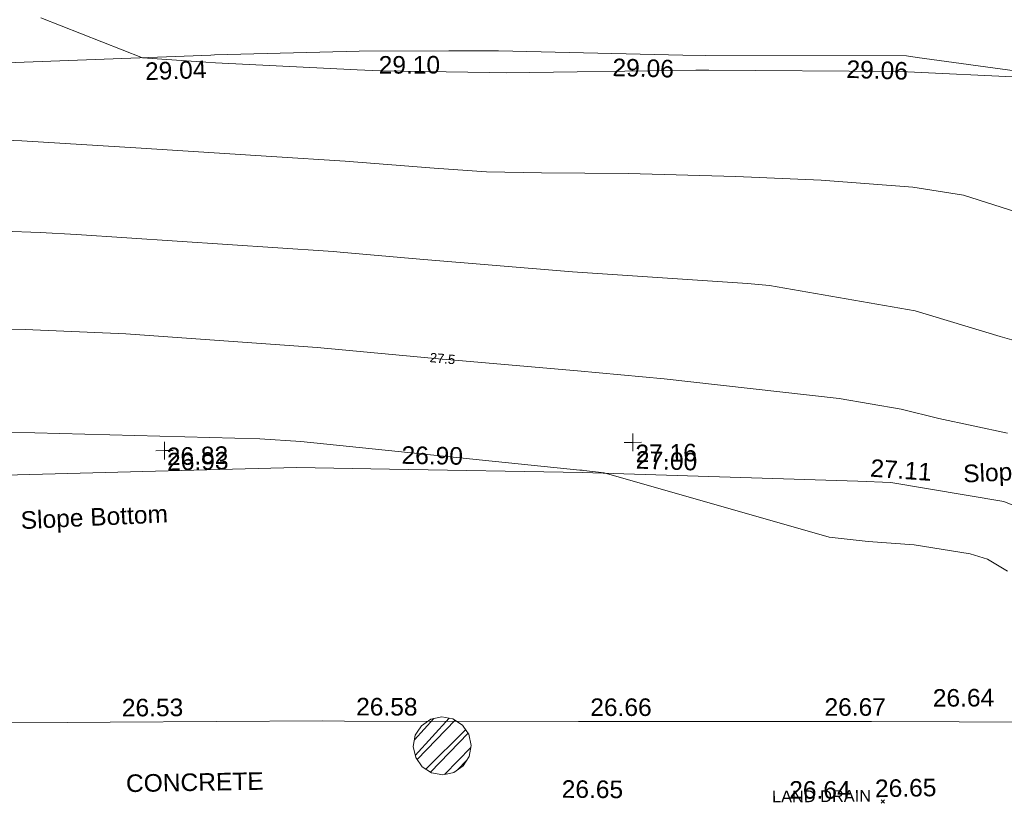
# Model space of a CAD drawing. Header units: millimetres. Extents: x -290717 to 520720, y -103372 to 287762.
# Tile 237 of 256: x 74508 to 95528, y 18407 to 35133. Entities that reach past the tile are written whole.
import ezdxf

# ---------------------------------------------------------------- set-up
doc = ezdxf.new("R2010")
doc.units = ezdxf.units.MM
for name, pattern in [('IMPORT-HIDDEN2 _3_', [4762.5, 3175, -1587.5]), ('IMPORT-UG_DRAINAGE_UNIDENTIFIED_QLB2 _2_', [2700, 1500, -300.0000000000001, 0, -250, 150, -300.0000000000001, 0, -200]), ('IMPORT-UG_ELEC_STREET LIGHTING_QLB2 _2_', [2700, 1500, -300.0000000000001, 0, -250, 150, -300.0000000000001, 0, -200])]:
    doc.linetypes.add(name, pattern=pattern)
for name, color, linetype, lineweight, true_color in [('00_UAV_BUILDING_OUTLINE', 5, 'Continuous', 9, 0x0000ff), ('00_UAV_FOOTPATH', 7, 'Continuous', 9, 0xa50000), ('00_UAV_LEVEL_SPOT', 7, 'Continuous', 9, 0x666666), ('00_UAV_SLOPE_BOTTOM', 30, 'Continuous', 9, 0xff7f00), ('00_UAV_SLOPE_TOP', 40, 'Continuous', 9, 0xffbf00), ('01_DTM_CONTOUR_MJR', 7, 'Continuous', 9, 0x7f3f00), ('01_DTM_CONTOUR_MJR_LABELS', 7, 'Continuous', 9, 0x7f3f00), ('01_DTM_CONTOUR_MNR', 7, 'Continuous', 9, 0xa5a552), ('12333-PUM-2D-U-0001-C01 - Rev2_REVIT IMPORT_dwg', 7, 'Continuous', 9, 0x767676), ('PUM-CHAMBER EXTENTS', 6, 'IMPORT-HIDDEN2 _3_', 9, 0xff00ff), ('PUM-UNIDENTIFIED-QLB2', 150, 'IMPORT-UG_DRAINAGE_UNIDENTIFIED_QLB2 _2_', 9, 0x007fff)]:
    doc.layers.add(name, color=color, linetype=linetype, lineweight=lineweight, true_color=true_color)
doc.layers.add('00_UAV_SURVEY_TEXT', color=7, linetype='Continuous', lineweight=9)
doc.layers.add('GEN-TEXT', color=7, linetype='Continuous', lineweight=9)
doc.styles.add('Arial_1', font='arial.ttf', dxfattribs={"height": 250})
doc.styles.add('Swis721 Lt BT_1', font='swissl.ttf', dxfattribs={"height": 200})
doc.styles.add('Swis721 Lt BT_2', font='swissl.ttf', dxfattribs={"height": 375})

# ---------------------------------------------------------------- blocks, each defined once
blk = doc.blocks.new('12333-PUM-2D-U-0001-C01 - Rev2_REVIT IMPORT_dwg_UAV-2077255-Site Location Plan Existing')
at = {"layer": '00_UAV_LEVEL_SPOT', "color": 254, "true_color": 0xcccccc, "flags": 128}
for points in [[(0, -500.0000000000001), (0, 0), (-500.0000000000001, 0)], [(500.0000000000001, 0), (0, 0), (0, 500.0000000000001)]]:
    blk.add_lwpolyline(points, dxfattribs=at)
blk = doc.blocks.new('12333-PUM-2D-U-0001-C01 - Rev2_REVIT IMPORT_dwg_MGS62954_T2_Galway_ITM_3d_Rev1-2077680-Site Location Plan Existing')
at = {"layer": '00_UAV_FOOTPATH', "color": 254, "true_color": 0xcccccc, "flags": 128}
blk.add_lwpolyline([(533968742.7295001, 725574397.8715), (533972870.7295001, 725574333.8715001), (533973741.1404691, 725574316.632156), (533977818.7295001, 725574235.8715001), (533978740.0307134, 725574224.9016193), (533983277.7295001, 725574170.8715001), (533983739.412688, 725574161.6144855), (533988737.6945366, 725574061.3960451), (533988813.7295001, 725574059.8715001), (533993736.9705148, 725573977.7916342), (533994989.4740002, 725573956.91), (533998735.8376026, 725573878.7221273)], dxfattribs=at)
at = {"layer": '00_UAV_SLOPE_BOTTOM', "color": 254, "true_color": 0xcccccc, "flags": 128}
blk.add_lwpolyline([(533959844.1079406, 725578867.4719223), (533963275.7295001, 725578640.8715001), (533964833.0893191, 725578739.1641194), (533968662.7295, 725578980.8715001), (533969820.7638822, 725579069.9886649), (533974803.6410383, 725579453.4486823), (533975770.7295001, 725579527.8715), (533979799.8845524, 725579562.2157681), (533982809.7295, 725579587.8715001), (533984797.9485164, 725579519.1099508), (533988910.7295001, 725579376.8715), (533989793.3110673, 725579333.1514589), (533994785.945345, 725579085.8336084), (533995491.7295001, 725579050.8715001), (533997895.7295, 725578602.8715003), (533998598.7295001, 725578301.8715003)], dxfattribs=at)
at = {"layer": '00_UAV_SLOPE_TOP', "color": 254, "true_color": 0xcccccc, "flags": 128}
blk.add_lwpolyline([(533998448.7295002, 725587763.8715), (533996209.529763, 725588111.5846301), (533995988.7295, 725588145.8715), (533991693.7295001, 725588227.8715003), (533991213.4203542, 725588247.6758193), (533987279.7295002, 725588409.8715001), (533986217.0637181, 725588425.5988107), (533984306.7295002, 725588453.8715001), (533981217.8477876, 725588424.6114904), (533981139.7295001, 725588423.8715003), (533976768.7295, 725588335.8715003), (533976221.0449659, 725588316.484437), (533973039.7295, 725588203.8715001), (533971224.1959872, 725588171.118202), (533969048.7295001, 725588131.8715), (533967661.7295001, 725588233.8715001), (533967060.7295001, 725588318.8715003), (533966248.0601672, 725588468.4425429), (533966245.7295001, 725588468.8715001), (533963688.7295001, 725589124.8715003), (533961524.689293, 725590060.3605292)], dxfattribs=at)
at = {"layer": '01_DTM_CONTOUR_MJR', "color": 254, "true_color": 0xcccccc, "flags": 128}
blk.add_lwpolyline([(533997997.4261625, 725580057.645276), (533996537.2049862, 725580399.2079222), (533995737.9469547, 725580606.343962), (533994418.0190225, 725580858.9678999), (533990693.6816575, 725581348.5191351), (533988843.2210084, 725581545.5473), (533986142.6599793, 725581831.07259), (533985964.5883243, 725581850.7943786), (533983299.3201337, 725582145.9781107), (533979220.2691507, 725582507.0852985), (533977073.024759, 725582632.7827134), (533972545.5917102, 725582820.0450999)], dxfattribs=at)
at = {"layer": '01_DTM_CONTOUR_MNR', "color": 254, "true_color": 0xcccccc, "flags": 128}
for points in [[(533998130.415074, 725582047.3639909), (533997876.5744685, 725582124.8375177), (533996072.4296736, 725582705.8662587), (533992972.5961184, 725583298.1190504), (533992507.791339, 725583350.6194571), (533988777.9772015, 725583661.3107556), (533985520, 725583990), (533983824.935327, 725584172.30882), (533983682.5081601, 725584183.0554876), (533983564.6443198, 725584196.1156499), (533978203.1306331, 725584641.6680619), (533977424.9629929, 725584701.3167063), (533976637.559442, 725584745.0750735)], [(533998396.7922331, 725587653.3541296), (533996000.2098137, 725587808.311572), (533995754.7240795, 725587820.4675772), (533991763.8437734, 725587916.1639632), (533991480.0942523, 725587920.1733656), (533987436.9165193, 725587937.1441803), (533987082.1525783, 725587946.8042713), (533984754.9059602, 725588023.9815571), (533984251.83495, 725588054.4776589), (533981233.5325995, 725588257.0602735), (533981027.8685347, 725588275.7409801), (533979680.0000002, 725588390.0000001), (533977523.9868569, 725589284.7546159)], [(533998285.3952677, 725584768.7346914), (533997149.4165621, 725585153.2028929), (533996073.8316634, 725585344.4336659), (533994116.8501191, 725585526.4267199), (533992299.491686, 725585639.660335), (533990002.5439489, 725585739.2686367), (533988150.8885115, 725585785.6446875), (533986980.2809629, 725585832.0929883), (533985859.0440922, 725585927.3701737), (533983965.7435746, 725586109.0563072), (533982394.7625197, 725586234.1240238), (533979617.2212015, 725586460.9194108), (533977071.9909103, 725586662.2727208), (533974480.3508027, 725586816.7556169)], [(533997947.5763677, 725577112.1378706), (533997529.9830915, 725577372.9807429), (533997157.3141833, 725577498.6019859), (533995968.7848436, 725577710.4211291), (533994984.0486974, 725577794.6679945), (533994155.3940762, 725577902.9367386), (533989380.0000001, 725579360.0000001), (533988944.1135436, 725579417.6486257), (533988908.6642292, 725579423.3171434), (533988856.6974534, 725579427.2108271), (533982916.0774858, 725580144.0988668), (533982036.212027, 725580218.795198), (533976167.465489, 725580476.4509706)]]:
    blk.add_lwpolyline(points, dxfattribs=at)
at = {"xscale": 0.375, "yscale": 0.375, "zscale": 0.375}
for p in [(533980000, 725580000.0000001), (533990000, 725580000.0000001)]:
    blk.add_blockref('12333-PUM-2D-U-0001-C01 - Rev2_REVIT IMPORT_dwg_UAV-2077255-Site Location Plan Existing', p, dxfattribs=at)
at = {"layer": '00_UAV_BUILDING_OUTLINE', "color": 251, "true_color": 0x666666, "insert": (533993211.3557982, 725572713.0494094), "char_height": 375, "width": 1495.902363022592, "attachment_point": 1, "rotation": 358.9917932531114, "line_spacing_factor": 1.005061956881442, "style": 'Swis721 Lt BT_2'}
blk.add_mtext('26.64', dxfattribs=at)
at = {"layer": '00_UAV_FOOTPATH', "color": 251, "true_color": 0x666666, "char_height": 375, "width": 1495.902363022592, "attachment_point": 1, "line_spacing_factor": 1.005061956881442, "style": 'Swis721 Lt BT_2'}
for s, insert, rotation in [('26.53', (533978995.9092461, 725574717.1196008), 359.31781467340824), ('26.58', (533983999.2900946, 725574651.7329386), 358.8513404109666), ('26.66', (533988996.0411896, 725574552.3230982), 359.0301407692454), ('26.64', (533996309.4902953, 725574621.8452013), 359.3865415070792), ('26.67', (533993995.1910577, 725574468.785031), 359.0448580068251), ('26.65', (533988357.3086529, 725572817.6788113), 358.6064591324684)]:
    blk.add_mtext(s, dxfattribs=dict(at, insert=insert, rotation=rotation))
at = {"layer": '00_UAV_FOOTPATH', "color": 251, "true_color": 0x666666, "insert": (533995039.9242741, 725572712.3291593), "char_height": 375, "width": 1495.902363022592, "attachment_point": 1, "line_spacing_factor": 1.005061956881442, "style": 'Swis721 Lt BT_2'}
blk.add_mtext('26.65', dxfattribs=at)
at = {"layer": '00_UAV_LEVEL_SPOT', "char_height": 375, "width": 1495.902363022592, "attachment_point": 1, "line_spacing_factor": 1.005061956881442, "style": 'Swis721 Lt BT_2'}
for s, insert in [('26.93', (533980051.8765643, 725579949.1441547)), ('27.16', (533990051.8765643, 725579949.1441547))]:
    blk.add_mtext(s, dxfattribs=dict(at, insert=insert))
at = {"layer": '00_UAV_SLOPE_BOTTOM', "color": 251, "true_color": 0x666666, "char_height": 375, "attachment_point": 1, "line_spacing_factor": 1.005061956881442, "style": 'Swis721 Lt BT_2'}
for s, insert, width, rotation in [('26.82', (533980045.6543178, 725580059.5582932), 1495.902363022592, 0.4883738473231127), ('26.90', (533985064.9161715, 725580005.4026977), 1495.902363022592, 358.0192439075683), ('27.00', (533990067.5068167, 725579815.4055988), 1495.902363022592, 357.1640832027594), ('27.11', (533995078.9600992, 725579556.8906308), 1495.902363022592, 354.90226238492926), ('Slope Bottom', (533997033.2559108, 725579395.5886048), 3685.143599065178, 1.6238942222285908), ('Slope Bottom', (533976899.5679799, 725578752.9155147), 3685.143599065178, 1.6238942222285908)]:
    blk.add_mtext(s, dxfattribs=dict(at, insert=insert, width=width, rotation=rotation))
at = {"layer": '00_UAV_SLOPE_TOP', "color": 251, "true_color": 0x666666, "char_height": 375, "width": 1495.902363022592, "attachment_point": 1, "line_spacing_factor": 1.005061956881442, "style": 'Swis721 Lt BT_2'}
for s, insert, rotation in [('29.04', (533979723.0281642, 725588286.8473647), 1.1056406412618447), ('29.10', (533984718.4166192, 725588338.8720328), 359.1520920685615), ('29.06', (533989712.9846905, 725588200.0456929), 357.6388925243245), ('29.06', (533994708.7610937, 725588075.9586284), 357.1805551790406)]:
    blk.add_mtext(s, dxfattribs=dict(at, insert=insert, rotation=rotation))
at = {"layer": '00_UAV_SURVEY_TEXT', "color": 251, "true_color": 0x666666, "insert": (533979053.8000001, 725573100.6296079), "char_height": 375, "width": 3286.236302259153, "attachment_point": 1, "line_spacing_factor": 1.005061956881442, "style": 'Swis721 Lt BT_2'}
blk.add_mtext('CONCRETE', dxfattribs=at)
at = {"layer": '01_DTM_CONTOUR_MJR_LABELS', "color": 251, "true_color": 0x666666, "insert": (533985980.1398904, 725581960.3759681), "char_height": 200, "width": 620.5117196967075, "attachment_point": 2, "rotation": 353.68013475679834, "line_spacing_factor": 1.005061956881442, "style": 'Swis721 Lt BT_1'}
blk.add_mtext('27.5', dxfattribs=at)
blk = doc.blocks.new('12333-PUM-2D-U-0001-C01 - Rev2_REVIT IMPORT_dwg-1620468-Site Location Plan Existing')
at = {"layer": 'PUM-CHAMBER EXTENTS', "true_color": 0xffaaff}
h = blk.add_hatch(dxfattribs=at)
h.set_pattern_fill('FP_3', color=211, style=0, pattern_type=2)
h.set_pattern_definition([(45, (-533641079.65, -725615854.3560001), (-265.1650429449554, 265.1650429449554), []), (45, (-533640902.873, -725615854.3560001), (-265.1650429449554, 265.1650429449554), [])])
h.paths.add_polyline_path([(344738.707495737, -42876.76608492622), (344975.164580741, -42829.73184634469), (345175.6232180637, -42695.78966719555), (345309.5653972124, -42495.33102987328), (345356.5996357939, -42258.87394486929), (345309.5653972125, -42022.41685986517), (345175.6232180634, -41821.95822254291), (344975.164580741, -41688.01604339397), (344738.7074957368, -41640.98180481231), (344502.2504107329, -41688.0160433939), (344301.7917734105, -41821.95822254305), (344167.8495942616, -42022.41685986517), (344120.8153556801, -42258.87394486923), (344167.8495942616, -42495.33102987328), (344301.7917734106, -42695.78966719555), (344502.2504107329, -42829.73184634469), (344652.838756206, -42859.685730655)])
at = {"layer": 'GEN-TEXT', "color": 253, "true_color": 0xaaaaaa}
for p, q in [((354087.9948138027, -43648.71151768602), (354158.7054919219, -43578.00083956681)), ((354158.7054919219, -43648.71151768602), (354087.9948138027, -43578.00083956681))]:
    blk.add_line(p, q, dxfattribs=at)
at = {"layer": 'PUM-CHAMBER EXTENTS', "color": 211, "linetype": 'Continuous', "true_color": 0xffaaff, "flags": 128}
blk.add_lwpolyline([(345356.5996357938, -42258.87394486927), (345309.5653972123, -42022.41685986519), (345267.8733017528, -41960.02022945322), (345175.6232180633, -41821.95822254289), (344975.164580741, -41688.01604339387), (344738.7074957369, -41640.98180481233), (344502.2504107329, -41688.01604339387), (344301.7917734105, -41821.95822254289), (344212.0948299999, -41956.19918510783), (344167.8495942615, -42022.41685986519), (344120.81535568, -42258.87394486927), (344167.8495942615, -42495.33102987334), (344301.7917734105, -42695.78966719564), (344502.2504107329, -42829.73184634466), (344738.7074957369, -42876.7660849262), (344882.1382006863, -42848.23594382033), (344975.164580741, -42829.73184634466), (345175.6232180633, -42695.78966719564), (345309.5653972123, -42495.33102987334)], close=True, dxfattribs=at)
blk.add_blockref('12333-PUM-2D-U-0001-C01 - Rev2_REVIT IMPORT_dwg_MGS62954_T2_Galway_ITM_3d_Rev1-2077680-Site Location Plan Existing', (-533641079.6498471, -725615854.3561786))
at = {"layer": 'PUM-UNIDENTIFIED-QLB2', "insert": (352816.6384929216, -43349.93438706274), "char_height": 250, "width": 2522.060585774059, "attachment_point": 2, "rotation": 359.5005475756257, "line_spacing_factor": 0.9417779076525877, "style": 'Arial_1'}
blk.add_mtext('LAND DRAIN', dxfattribs=at)

msp = doc.modelspace()

# ---------------------------------------------------------------- block references
at = {"layer": '12333-PUM-2D-U-0001-C01 - Rev2_REVIT IMPORT_dwg', "color": 254, "linetype": 'IMPORT-UG_ELEC_STREET LIGHTING_QLB2 _2_', "true_color": 0xffd4d4, "rotation": 0.9999999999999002}
msp.add_blockref('12333-PUM-2D-U-0001-C01 - Rev2_REVIT IMPORT_dwg-1620468-Site Location Plan Existing', (-261895.0770586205, 55869.5817132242), dxfattribs=at)

doc.saveas('drawing.dxf')
